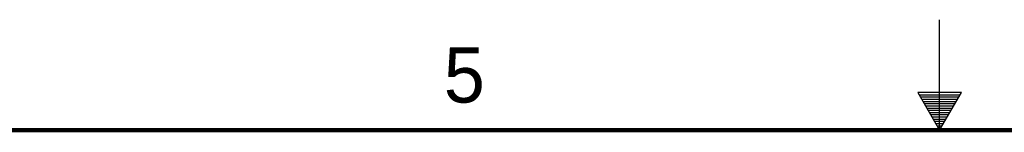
# Model space of a CAD drawing. Header units: inches. Extents: x 0 to 34, y 0 to 22.
# Tile 18 of 29: x 12.8 to 17.3, y 21.5 to 22. Entities that reach past the tile are written whole.
import ezdxf

# ---------------------------------------------------------------- set-up
doc = ezdxf.new("R2010")
doc.units = ezdxf.units.IN
doc.header["$LTSCALE"] = 1.87
doc.header["$MEASUREMENT"] = 0
doc.layers.get('0').update_dxf_attribs({"linetype": 'CONTINUOUS'})
doc.styles.add('TEXTSTYLE_2', font='txt')

msp = doc.modelspace()

# ---------------------------------------------------------------- linework, layer by layer
at = {"color": 2, "linetype": 'CONTINUOUS'}
for p, q in [((17, 21.5), (17, 22)), ((16.902, 21.6697), (17, 21.5)), ((17.098, 21.6697), (16.902, 21.6697)), ((16.9076, 21.66), (17.0924, 21.66)), ((16.9134, 21.65), (17.0866, 21.65)), ((16.9192, 21.64), (17.0808, 21.64)), ((17, 21.5), (17.098, 21.6697)), ((16.925, 21.63), (17.0751, 21.63)), ((16.9307, 21.62), (17.0693, 21.62)), ((16.9365, 21.61), (17.0635, 21.61)), ((16.9423, 21.6), (17.0578, 21.6)), ((16.9481, 21.59), (17.052, 21.59)), ((16.9538, 21.58), (17.0462, 21.58)), ((16.9596, 21.57), (17.0404, 21.57)), ((16.9654, 21.56), (17.0347, 21.56)), ((16.9712, 21.55), (17.0289, 21.55)), ((16.9769, 21.54), (17.0231, 21.54)), ((16.9827, 21.53), (17.0173, 21.53)), ((16.9885, 21.52), (17.0116, 21.52)), ((16.9942, 21.51), (17.0058, 21.51))]:
    msp.add_line(p, q, dxfattribs=at)
at = {"color": 7, "linetype": 'CONTINUOUS', "const_width": 0.02}
msp.add_lwpolyline([(33.5, 21.5), (0.5, 21.5)], dxfattribs=at)

# ---------------------------------------------------------------- texts
at = {"color": 2, "linetype": 'CONTINUOUS', "insert": (14.7577, 21.8747), "char_height": 0.25, "width": 0.25, "attachment_point": 1, "line_spacing_factor": 0.9, "style": 'TEXTSTYLE_2'}
msp.add_mtext('5', dxfattribs=at)

doc.saveas('drawing.dxf')
